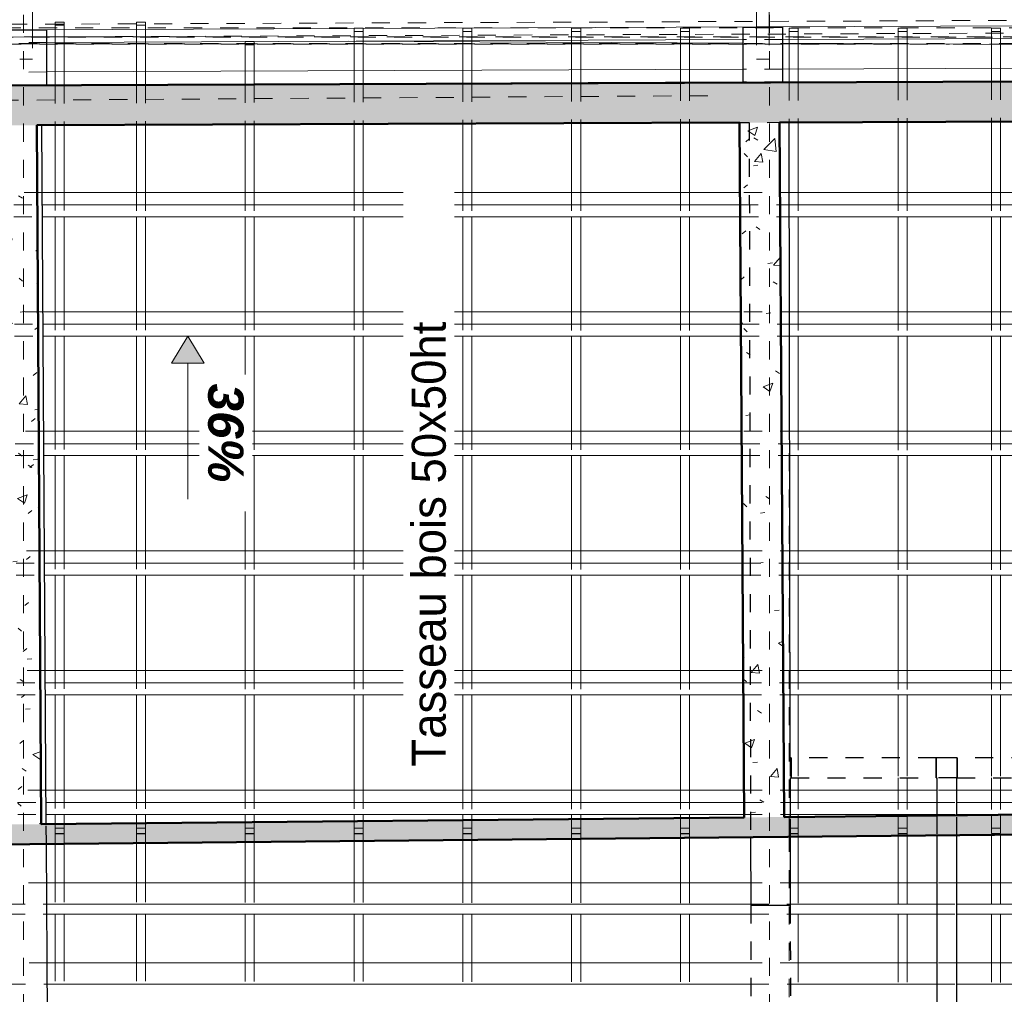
# Model space of a CAD drawing. Header units: metres. Extents: x -16.9 to 14.1, y -10.5 to 9.6.
# Tile 16 of 26: x -2.3 to 3.2, y 0.3 to 5.7. Entities that reach past the tile are written whole.
import ezdxf

# ---------------------------------------------------------------- set-up
doc = ezdxf.new("R2010")
doc.units = ezdxf.units.M
for name, pattern in [('Ligne de quadrillage', [0.022225, 0.0127, -0.003175, 0.003175, -0.003175]), ('Projeté', [0.003969, 0.002381, -0.001587]), ('Tiret', [0.00635, 0.003175, -0.003175])]:
    doc.linetypes.add(name, pattern=pattern)
for name, color, linetype, lineweight in [('A-ANNO-NOTE', 131, 'Continuous', 9), ('A-DETL-GENF', 92, 'Projeté', 18), ('A-DETL-MEDM', 33, 'Continuous', 35), ('A-ROOF', 132, 'Continuous', 18), ('A-WALL', 113, 'Continuous', 25), ('A-WALL-HDLN', 110, 'Tiret', 25), ('A-WALL-PATT', 111, 'Continuous', 50), ('G-ANNO-TEXT', 231, 'Continuous', 9), ('S-BEAM', 12, 'Continuous', 18), ('S-BEAM-HDLN', 1, 'Tiret', 18), ('S-GRID', 1, 'Continuous', 9)]:
    doc.layers.add(name, color=color, linetype=linetype, lineweight=lineweight)
doc.styles.add('Arial_B_I', font='arialbi.ttf', dxfattribs={"height": 0.195})
doc.styles.add('Bodoni MT_B_I_1', font='BOD_BI.TTF', dxfattribs={"height": 0.1875})
pattern_1 = [(50, (0, 0), (0.546555, -0.047815), [0.05715, -0.62865]), (355, (0, 0), (-0.105728, 0.573166), [0.04572, -0.50292]), (100.451, (0.04555, -0.004), (0.440828, 0.52535), [0.04857, -0.53427]), (46.184, (0, 0.1524), (0.813237, -0.12613), [0.08572, -0.94297]), (96.636, (0.0678, 0.1419), (0.71221, 0.742287), [0.07286, -0.80141]), (351.184, (0, 0.1524), (0.712217, 0.742274), [0.06858, -0.75438]), (21, (0.0762, 0.1143), (0.454846, -0.306795), [0.05715, -0.62865]), (326, (0.0762, 0.1143), (0.185405, 0.55256), [0.04572, -0.50292]), (71.451, (0.1141, 0.08873), (0.64025, 0.245763), [0.04857, -0.53427]), (37.5, (0, 0), (0.009261, 0.2536672), [0.02515, -0.47168, 0.02515, -0.48539, -0.50482]), (37.5, (0, 0), (0.009261, 0.2536672), [-1.007, 0.02515, -0.47968]), (7.5, (0, 0), (0.200456, 0.300546), [0.02515, -0.26594, 0.02515, -0.46025, -0.1924]), (7.5, (0, 0), (0.200456, 0.300546), [-0.77648, 0.02515, -0.16726]), (327.5, (-0.16993, 0), (0.4067682, -0.0171882), [0.02515, -0.16535, 0.02515, -0.56921, -0.78867]), (327.5, (-0.16993, 0), (0.4067682, -0.0171882), [-0.78486, 0.02515, -0.76352]), (317.5, (-0.24613, 0), (0.444383, 0.076279), [0.02515, -0.2225, 0.02515, -0.36957, -0.56007]), (317.5, (-0.24613, 0), (0.444383, 0.076279), [-0.64237, 0.02515, -0.53492])]

# ---------------------------------------------------------------- blocks, each defined once
blk = doc.blocks.new('Porte - 62 205-4691038-PH R_1 EXISTANT')
at = {"layer": 'A-DETL-GENF'}
for p, q in [((0.3418, 0.11), (-0.3582, 0.11)), ((-0.3582, -0.11), (0.3418, -0.11))]:
    blk.add_line(p, q, dxfattribs=at)
at = {"layer": 'A-DETL-MEDM'}
for p, q in [((-0.3582, 0.11), (-0.3582, -0.11)), ((0.3418, -0.11), (0.3418, 0.11))]:
    blk.add_line(p, q, dxfattribs=at)
blk = doc.blocks.new('Porte - 80 210-4691141-PH R_1 EXISTANT')
at = {"layer": 'A-DETL-GENF'}
for p, q in [((0.3918, 0.055), (-0.4082, 0.055)), ((-0.4082, -0.055), (0.3918, -0.055))]:
    blk.add_line(p, q, dxfattribs=at)
at = {"layer": 'A-DETL-MEDM'}
for p, q in [((-0.4082, 0.055), (-0.4082, -0.055)), ((0.3918, -0.055), (0.3918, 0.055))]:
    blk.add_line(p, q, dxfattribs=at)
blk = doc.blocks.new('Pente - Pente-5017317-PH R_1 EXISTANT')
at = {"layer": 'A-ANNO-NOTE'}
blk.add_hatch(color=256, dxfattribs=at).paths.add_polyline_path([(0.005, 0.0012), (0.007, 0), (0.005, -0.0012)])
for p, q in [((0.005, 0.0012), (0.005, -0.0012)), ((0.007, 0), (0.005, 0.0012)), ((-0.005, 0), (0.005, 0)), ((0.005, -0.0012), (0.007, 0))]:
    blk.add_line(p, q, dxfattribs=at)

msp = doc.modelspace()

# ---------------------------------------------------------------- hatches: boundary and pattern name
at = {"layer": 'A-WALL-PATT', "lineweight": 18}
h = msp.add_hatch(dxfattribs=at)
h.set_pattern_fill('FP_1', color=256, style=0, pattern_type=2)
h.set_pattern_definition(pattern_1)
h.paths.add_polyline_path([(-13.1539, 5.0769), (5.5773, 5.1482), (5.5765, 5.3682), (-13.1547, 5.2969)])
h = msp.add_hatch(dxfattribs=at)
h.set_pattern_fill('FP_1', color=256, style=0, pattern_type=2)
h.set_pattern_definition(pattern_1)
h.paths.add_polyline_path([(-2.4812, 1.2621), (-2.1512, 1.2653), (-2.1765, 5.1187), (-2.5065, 5.1175), (-2.4865, 2.0608)])
h = msp.add_hatch(dxfattribs=at)
h.set_pattern_fill('FP_1', color=256, style=0, pattern_type=2)
h.set_pattern_definition(pattern_1)
h.paths.add_polyline_path([(1.725, 1.3028), (1.945, 1.3049), (1.9199, 5.1343), (1.6999, 5.1335), (1.72, 2.0608)])
h = msp.add_hatch(dxfattribs=at)
h.set_pattern_fill('FP_1', color=256, style=0, pattern_type=2)
h.set_pattern_definition(pattern_1)
h.paths.add_polyline_path([(-7.9507, 1.0991), (5.8294, 1.2325), (5.8288, 1.3425), (-7.9515, 1.2091)])

# ---------------------------------------------------------------- linework, layer by layer
at = {"layer": 'A-ROOF'}
for p, q in [((-0.4568, 5.5825), (1.7175, 5.5721)), ((1.9375, 5.5711), (5.8602, 5.5522))]:
    msp.add_line(p, q, dxfattribs=at)
at = {"layer": 'A-WALL'}
for p, q in [((1.7175, 5.6601), (1.7175, 5.3542)), ((1.7175, 5.6601), (1.9375, 5.6601)), ((1.9375, 5.3551), (1.9375, 5.6601)), ((-2.3404, 5.6443), (-2.1204, 5.6443)), ((-2.1204, 5.3393), (-2.1204, 5.6443)), ((1.7175, 5.3542), (-2.1204, 5.3393)), ((5.861, 5.3703), (1.9375, 5.3551)), ((-2.1236, 1.2655), (-2.1488, 5.1188)), ((1.9792, 1.6304), (1.9725, 5.1345)), ((1.9838, 1.6304), (1.9792, 1.6304)), ((1.9838, 1.6304), (1.9838, 1.5204)), ((2.8988, 1.6304), (2.7838, 1.6304)), ((2.7838, 1.5204), (2.7838, 1.6304)), ((2.8988, 1.6304), (2.8988, 1.5204)), ((1.9798, 1.3053), (1.9794, 1.5204)), ((1.9794, 1.5204), (1.9838, 1.5204)), ((2.7838, 1.5204), (2.7868, 1.5204)), ((2.7868, 1.5204), (2.7868, 1.3131)), ((2.8968, 1.5204), (2.8988, 1.5204)), ((2.8968, 1.3142), (2.8968, 1.5204)), ((1.9807, 0.8182), (1.98, 1.1953)), ((2.7868, 1.2031), (2.7868, -0.0202)), ((2.8968, -0.0198), (2.8968, 1.2041)), ((-2.1149, -0.0568), (-2.1229, 1.1555)), ((1.76, 1.1931), (1.7607, 0.8177)), ((1.9807, 0.8182), (1.7607, 0.8177))]:
    msp.add_line(p, q, dxfattribs=at)
at = {"layer": 'A-WALL', "lineweight": 50}
for p, q in [((-13.1547, 5.2969), (5.5765, 5.3682)), ((1.6999, 5.1335), (-2.1765, 5.1187)), ((-2.1765, 5.1187), (-2.1512, 1.2653)), ((1.725, 1.3028), (1.6999, 5.1335)), ((5.5773, 5.1482), (1.9199, 5.1343)), ((1.9199, 5.1343), (1.945, 1.3049)), ((1.945, 1.3049), (5.8288, 1.3425)), ((-2.1512, 1.2653), (1.725, 1.3028)), ((5.8294, 1.2325), (-3.9847, 1.1375))]:
    msp.add_line(p, q, dxfattribs=at)
at = {"layer": 'A-WALL-HDLN'}
for p, q in [((1.7175, 5.3542), (1.9375, 5.3551)), ((-2.1488, 5.1192), (5.5773, 5.1492)), ((-2.1488, 5.1189), (-2.1488, 5.1192)), ((1.7525, 5.1343), (1.76, 1.1932)), ((1.9725, 5.1345), (1.9725, 5.1352)), ((1.9792, 1.6303), (1.9794, 1.5204)), ((2.7838, 1.6304), (1.9838, 1.6304)), ((3.6988, 1.6304), (2.8988, 1.6304)), ((1.9838, 1.5204), (2.7838, 1.5204)), ((2.8968, 1.5204), (2.7868, 1.5204)), ((2.8988, 1.5204), (3.6988, 1.5204)), ((1.98, 1.1953), (1.9798, 1.3052)), ((2.7868, 1.313), (2.7868, 1.2031)), ((2.8968, 1.2042), (2.8968, 1.3141)), ((-2.1229, 1.1556), (-2.1236, 1.2655)), ((1.7607, 0.8177), (1.762, 0.1177)), ((1.982, 0.1182), (1.9807, 0.8182))]:
    msp.add_line(p, q, dxfattribs=at)
at = {"layer": 'S-BEAM'}
for p, q in [((-2.2004, 7.1053), (-2.2004, 5.6443)), ((1.7925, 7.1053), (1.7925, 5.6601)), ((1.8625, 7.1053), (1.8625, 5.6601)), ((1.7925, 5.6613), (-2.2004, 5.6458)), ((5.8596, 5.6771), (1.8625, 5.6616)), ((5.8599, 5.6071), (1.9375, 5.5919)), ((1.7175, 5.591), (-2.1204, 5.5761)), ((-2.0757, 5.5763), (-2.0757, 5.4129)), ((-2.0257, 5.5765), (-2.0257, 5.4131)), ((-1.6271, 5.578), (-1.6271, 5.4147)), ((-1.5771, 5.5782), (-1.5771, 5.4149)), ((-1.0271, 5.5631), (-1.0271, 5.58)), ((-1.0271, 5.58), (-0.9771, 5.58)), ((-0.9771, 5.5631), (-1.0271, 5.5631)), ((-1.0271, 5.5631), (-1.0271, 5.417)), ((-0.9771, 5.58), (-0.9771, 5.5631)), ((-0.9771, 5.5631), (-0.9771, 5.4172)), ((-0.4268, 5.5824), (-0.4268, 5.4193)), ((-0.3768, 5.5822), (-0.3768, 5.4195)), ((0.1732, 5.5795), (0.1732, 5.4217)), ((0.2232, 5.5793), (0.2232, 5.4218)), ((0.7732, 5.5766), (0.7732, 5.424)), ((0.8232, 5.5764), (0.8232, 5.4242)), ((1.3732, 5.5738), (1.3732, 5.4263)), ((1.4232, 5.5735), (1.4232, 5.4265)), ((1.9732, 5.5709), (1.9732, 5.4286)), ((2.0232, 5.5706), (2.0232, 5.4288)), ((2.5736, 5.568), (2.5736, 5.431)), ((2.6236, 5.5678), (2.6236, 5.4312)), ((3.0885, 5.5655), (3.0885, 5.433)), ((3.1385, 5.5653), (3.1385, 5.4332)), ((5.8607, 5.4437), (1.9375, 5.4285)), ((1.7175, 5.4277), (-2.1204, 5.4127)), ((1.7175, 5.3577), (-2.1204, 5.3427)), ((-2.0757, 5.3429), (-2.0757, 5.3395)), ((-2.0257, 5.3431), (-2.0257, 5.3397)), ((-1.6271, 5.3447), (-1.6271, 5.3412)), ((-1.5771, 5.3449), (-1.5771, 5.3414)), ((-1.0271, 5.347), (-1.0271, 5.3436)), ((-0.9771, 5.3472), (-0.9771, 5.3437)), ((-0.4268, 5.3493), (-0.4268, 5.3459)), ((-0.3768, 5.3495), (-0.3768, 5.3461)), ((0.1732, 5.3517), (0.1732, 5.3482)), ((0.2232, 5.3518), (0.2232, 5.3484)), ((0.7732, 5.354), (0.7732, 5.3505)), ((0.8232, 5.3542), (0.8232, 5.3507)), ((1.3732, 5.3563), (1.3732, 5.3529)), ((1.4232, 5.3565), (1.4232, 5.3531)), ((5.8609, 5.3737), (1.9375, 5.3585)), ((1.9732, 5.3586), (1.9732, 5.3552)), ((2.0232, 5.3588), (2.0232, 5.3554)), ((2.5736, 5.361), (2.5736, 5.3575)), ((2.6236, 5.3612), (2.6236, 5.3577)), ((3.0885, 5.363), (3.0885, 5.3595)), ((3.1385, 5.3632), (3.1385, 5.3597)), ((-2.0757, 5.1191), (-2.0757, 4.7481)), ((-2.0257, 5.1193), (-2.0257, 4.7481)), ((-1.6271, 5.1208), (-1.6271, 4.748)), ((-1.5771, 5.121), (-1.5771, 4.748)), ((-1.0271, 5.1231), (-1.0271, 4.7479)), ((-0.9771, 5.1233), (-0.9771, 4.7478)), ((-0.4268, 5.1254), (-0.4268, 4.7477)), ((-0.3768, 5.1256), (-0.3768, 4.7477)), ((0.1732, 5.1277), (0.1732, 4.7476)), ((0.2232, 5.1278), (0.2232, 4.7475)), ((0.7732, 5.1299), (0.7732, 4.7474)), ((0.8232, 5.1301), (0.8232, 4.7474)), ((1.3732, 5.1322), (1.3732, 4.7473)), ((1.4232, 5.1324), (1.4232, 4.7473)), ((1.9732, 5.1345), (1.9732, 4.7632)), ((2.0232, 5.1347), (2.0232, 4.7471)), ((2.5736, 5.1368), (2.5736, 4.747)), ((2.6236, 5.137), (2.6236, 4.747)), ((3.0885, 5.1387), (3.0885, 4.7468)), ((3.1385, 5.1389), (3.1385, 4.7468)), ((-2.0757, 4.7485), (-2.1464, 4.7485)), ((-1.6271, 4.7485), (-2.0257, 4.7485)), ((-1.0271, 4.7485), (-1.5771, 4.7485)), ((-0.4268, 4.7485), (-0.9771, 4.7485)), ((0.1732, 4.7485), (-0.3768, 4.7485)), ((0.7732, 4.7485), (0.2232, 4.7485)), ((1.3732, 4.7485), (0.8232, 4.7485)), ((1.7024, 4.7485), (1.4232, 4.7485)), ((2.5736, 4.7485), (2.0232, 4.7485)), ((3.0885, 4.7485), (2.6236, 4.7485)), ((3.4025, 4.7485), (3.1385, 4.7485)), ((-2.146, 4.6801), (1.7028, 4.6801)), ((1.9733, 4.6801), (5.8136, 4.6801)), ((-2.1455, 4.6143), (1.7033, 4.6143)), ((-2.0757, 4.6143), (-2.0757, 4.0894)), ((-2.0257, 4.6143), (-2.0257, 4.0894)), ((-1.6271, 4.6143), (-1.6271, 4.0893)), ((-1.5771, 4.6143), (-1.5771, 4.0892)), ((-1.0271, 4.6143), (-1.0271, 4.089)), ((-0.9771, 4.6143), (-0.9771, 4.089)), ((-0.4268, 4.6143), (-0.4268, 4.0888)), ((-0.3768, 4.6143), (-0.3768, 4.0888)), ((0.1732, 4.6143), (0.1732, 4.0885)), ((0.2232, 4.6143), (0.2232, 4.0885)), ((0.7732, 4.6143), (0.7732, 4.0883)), ((0.8232, 4.6143), (0.8232, 4.0883)), ((1.3732, 4.6143), (1.3732, 4.088)), ((1.4232, 4.6143), (1.4232, 4.088)), ((1.9735, 4.6143), (5.8139, 4.6143)), ((2.0232, 4.6143), (2.0232, 4.0878)), ((2.5736, 4.6143), (2.5736, 4.0876)), ((2.6236, 4.6143), (2.6236, 4.0875)), ((3.0885, 4.6143), (3.0885, 4.0874)), ((3.1385, 4.6143), (3.1385, 4.0873)), ((-2.0757, 4.0901), (-2.1421, 4.0901)), ((-1.6271, 4.0901), (-2.0257, 4.0901)), ((-1.0271, 4.0901), (-1.5771, 4.0901)), ((-0.4268, 4.0901), (-0.9771, 4.0901)), ((0.1732, 4.0901), (-0.3768, 4.0901)), ((0.7732, 4.0901), (0.2232, 4.0901)), ((1.3732, 4.0901), (0.8232, 4.0901)), ((1.7067, 4.0901), (1.4232, 4.0901)), ((2.5736, 4.0901), (2.0232, 4.0901)), ((3.0885, 4.0901), (2.6236, 4.0901)), ((3.4025, 4.0901), (3.1385, 4.0901)), ((-2.1417, 4.0217), (1.7072, 4.0217)), ((1.9746, 4.0217), (5.8166, 4.0217)), ((-2.1412, 3.9559), (1.7076, 3.9559)), ((-2.0757, 3.9559), (-2.0757, 3.4305)), ((-2.0257, 3.9559), (-2.0257, 3.4304)), ((-1.6271, 3.9559), (-1.6271, 3.4302)), ((-1.5771, 3.9559), (-1.5771, 3.4302)), ((-1.0271, 3.9559), (-1.0271, 3.4299)), ((-0.9771, 3.9559), (-0.9771, 3.4299)), ((-0.4268, 3.9559), (-0.4268, 3.4296)), ((-0.3768, 3.9559), (-0.3768, 3.4296)), ((0.1732, 3.9559), (0.1732, 3.4293)), ((0.2232, 3.9559), (0.2232, 3.4293)), ((0.7732, 3.9559), (0.7732, 3.429)), ((0.8232, 3.9559), (0.8232, 3.429)), ((1.3732, 3.9559), (1.3732, 3.4287)), ((1.4232, 3.9559), (1.4232, 3.4287)), ((1.9747, 3.9559), (5.8169, 3.9559)), ((2.0232, 3.9559), (2.0232, 3.4283)), ((2.5736, 3.9559), (2.5736, 3.4281)), ((2.6236, 3.9559), (2.6236, 3.428)), ((3.0885, 3.9559), (3.0885, 3.4278)), ((3.1385, 3.9559), (3.1385, 3.4278)), ((-2.0757, 3.4317), (-2.1378, 3.4317)), ((-1.6271, 3.4317), (-2.0257, 3.4317)), ((-1.0271, 3.4317), (-1.5771, 3.4317)), ((-0.4268, 3.4317), (-0.9771, 3.4317)), ((0.1732, 3.4317), (-0.3768, 3.4317)), ((0.7732, 3.4317), (0.2232, 3.4317)), ((1.3732, 3.4317), (0.8232, 3.4317)), ((1.711, 3.4317), (1.4232, 3.4317)), ((2.5736, 3.4317), (2.0232, 3.4317)), ((3.0885, 3.4317), (2.6236, 3.4317)), ((3.4025, 3.4317), (3.1385, 3.4317)), ((-2.1373, 3.3633), (1.7115, 3.3633)), ((1.9759, 3.3633), (5.8196, 3.3633)), ((-2.1369, 3.2975), (1.7119, 3.2975)), ((-2.0757, 3.2975), (-2.0757, 2.7711)), ((-2.0257, 3.2975), (-2.0257, 2.771)), ((-1.6271, 3.2975), (-1.6271, 2.7708)), ((-1.5771, 3.2975), (-1.5771, 2.7707)), ((-1.0271, 3.2975), (-1.0271, 2.7704)), ((-0.9771, 3.2975), (-0.9771, 2.7704)), ((-0.4268, 3.2975), (-0.4268, 2.77)), ((-0.3768, 3.2975), (-0.3768, 2.77)), ((0.1732, 3.2975), (0.1732, 2.7696)), ((0.2232, 3.2975), (0.2232, 2.7696)), ((0.7732, 3.2975), (0.7732, 2.7692)), ((0.8232, 3.2975), (0.8232, 2.7692)), ((1.3732, 3.2975), (1.3732, 2.7689)), ((1.4232, 3.2975), (1.4232, 2.7688)), ((1.976, 3.2975), (5.8199, 3.2975)), ((2.0232, 3.2975), (2.0232, 2.7684)), ((2.5736, 3.2975), (2.5736, 2.7681)), ((2.6236, 3.2975), (2.6236, 2.7681)), ((3.0885, 3.2975), (3.0885, 2.7678)), ((3.1385, 3.2975), (3.1385, 2.7677)), ((-2.0757, 2.7727), (-2.1335, 2.7727)), ((-1.6271, 2.7727), (-2.0257, 2.7727)), ((-1.0271, 2.7727), (-1.5771, 2.7727)), ((-0.4268, 2.7727), (-0.9771, 2.7727)), ((0.1732, 2.7727), (-0.3768, 2.7727)), ((0.7732, 2.7727), (0.2232, 2.7727)), ((1.3732, 2.7727), (0.8232, 2.7727)), ((1.7153, 2.7727), (1.4232, 2.7727)), ((2.5736, 2.7727), (2.0232, 2.7727)), ((3.0885, 2.7727), (2.6236, 2.7727)), ((3.4025, 2.7727), (3.1385, 2.7727)), ((-2.133, 2.7043), (1.7158, 2.7043)), ((1.9771, 2.7043), (5.8226, 2.7043)), ((-2.1326, 2.6385), (1.7162, 2.6385)), ((-2.0757, 2.6385), (-2.0757, 2.1114)), ((-2.0257, 2.6385), (-2.0257, 2.1113)), ((-1.6271, 2.6385), (-1.6271, 2.111)), ((-1.5771, 2.6385), (-1.5771, 2.1109)), ((-1.0271, 2.6385), (-1.0271, 2.1105)), ((-0.9771, 2.6385), (-0.9771, 2.1104)), ((-0.4268, 2.6385), (-0.4268, 2.11)), ((-0.3768, 2.6385), (-0.3768, 2.1099)), ((0.1732, 2.6385), (0.1732, 2.1095)), ((0.2232, 2.6385), (0.2232, 2.1094)), ((0.7732, 2.6385), (0.7732, 2.109)), ((0.8232, 2.6385), (0.8232, 2.1089)), ((1.3732, 2.6385), (1.3732, 2.1085)), ((1.4232, 2.6385), (1.4232, 2.1084)), ((1.9772, 2.6385), (5.8229, 2.6385)), ((2.0232, 2.6385), (2.0232, 2.1079)), ((2.5736, 2.6385), (2.5736, 2.1074)), ((2.6236, 2.6385), (2.6236, 2.1074)), ((3.0885, 2.6385), (3.0885, 2.107)), ((3.1385, 2.6385), (3.1385, 2.107)), ((-2.0757, 2.1125), (-2.1291, 2.1125)), ((-1.6271, 2.1125), (-2.0257, 2.1125)), ((-1.0271, 2.1125), (-1.5771, 2.1125)), ((-0.4268, 2.1125), (-0.9771, 2.1125)), ((0.1732, 2.1125), (-0.3768, 2.1125)), ((0.7732, 2.1125), (0.2232, 2.1125)), ((1.3732, 2.1125), (0.8232, 2.1125)), ((1.7197, 2.1125), (1.4232, 2.1125)), ((2.5736, 2.1125), (2.0232, 2.1125)), ((3.0885, 2.1125), (2.6236, 2.1125)), ((3.4025, 2.1125), (3.1385, 2.1125)), ((-2.1287, 2.0441), (1.7201, 2.0441)), ((1.9784, 2.0441), (5.8256, 2.0441)), ((-2.1283, 1.9783), (1.7206, 1.9783)), ((-2.0757, 1.9783), (-2.0757, 1.4513)), ((-2.0257, 1.9783), (-2.0257, 1.4512)), ((-1.6271, 1.9783), (-1.6271, 1.4508)), ((-1.5771, 1.9783), (-1.5771, 1.4508)), ((-1.0271, 1.9783), (-1.0271, 1.4502)), ((-0.9771, 1.9783), (-0.9771, 1.4502)), ((-0.4268, 1.9783), (-0.4268, 1.4497)), ((-0.3768, 1.9783), (-0.3768, 1.4496)), ((0.1732, 1.9783), (0.1732, 1.4491)), ((0.2232, 1.9783), (0.2232, 1.449)), ((0.7732, 1.9783), (0.7732, 1.4485)), ((0.8232, 1.9783), (0.8232, 1.4484)), ((1.3732, 1.9783), (1.3732, 1.4479)), ((1.4232, 1.9783), (1.4232, 1.4479)), ((1.9785, 1.9783), (5.8259, 1.9783)), ((2.0232, 1.9783), (2.0232, 1.6304)), ((2.5736, 1.9783), (2.5736, 1.6304)), ((2.6236, 1.9783), (2.6236, 1.6304)), ((3.0885, 1.9783), (3.0885, 1.6304)), ((3.1385, 1.9783), (3.1385, 1.6304)), ((2.0232, 1.5204), (2.0232, 1.4473)), ((2.5736, 1.5204), (2.5736, 1.4467)), ((2.6236, 1.5204), (2.6236, 1.4467)), ((3.0885, 1.5204), (3.0885, 1.4462)), ((3.1385, 1.5204), (3.1385, 1.4462)), ((-2.0757, 1.4535), (-2.1248, 1.4535)), ((-1.6271, 1.4535), (-2.0257, 1.4535)), ((-1.0271, 1.4535), (-1.5771, 1.4535)), ((-0.4268, 1.4535), (-0.9771, 1.4535)), ((0.1732, 1.4535), (-0.3768, 1.4535)), ((0.7732, 1.4535), (0.2232, 1.4535)), ((1.3732, 1.4535), (0.8232, 1.4535)), ((1.724, 1.4535), (1.4232, 1.4535)), ((2.5736, 1.4535), (2.0232, 1.4535)), ((2.7868, 1.4535), (2.6236, 1.4535)), ((3.0885, 1.4535), (2.8968, 1.4535)), ((3.4025, 1.4535), (3.1385, 1.4535)), ((-2.1244, 1.3851), (1.7244, 1.3851)), ((1.9796, 1.3851), (2.7868, 1.3851)), ((2.8968, 1.3851), (5.8287, 1.3851)), ((-2.1239, 1.3193), (1.7249, 1.3193)), ((-2.0757, 1.3193), (-2.0757, 1.266)), ((-2.0257, 1.3193), (-2.0257, 1.2665)), ((-1.6271, 1.3193), (-1.6271, 1.2703)), ((-1.5771, 1.3193), (-1.5771, 1.2708)), ((-1.0271, 1.3193), (-1.0271, 1.2761)), ((-0.9771, 1.3193), (-0.9771, 1.2766)), ((-0.4268, 1.3193), (-0.4268, 1.282)), ((-0.3768, 1.3193), (-0.3768, 1.2824)), ((0.1732, 1.3193), (0.1732, 1.2878)), ((0.2232, 1.3193), (0.2232, 1.2883)), ((0.7732, 1.3193), (0.7732, 1.2936)), ((0.8232, 1.3193), (0.8232, 1.2941)), ((1.3732, 1.3193), (1.3732, 1.2994)), ((1.4232, 1.3193), (1.4232, 1.2999)), ((1.9798, 1.3193), (2.7868, 1.3193)), ((2.0232, 1.3193), (2.0232, 1.3057)), ((2.5736, 1.3193), (2.5736, 1.311)), ((2.6236, 1.3193), (2.6236, 1.3115)), ((2.8968, 1.3193), (3.4267, 1.3193)), ((3.0885, 1.3193), (3.0885, 1.316)), ((3.1385, 1.3193), (3.1385, 1.3165)), ((2.0232, 1.1957), (2.0232, 0.9291)), ((2.5736, 1.201), (2.5736, 0.9282)), ((2.6236, 1.2015), (2.6236, 0.9281)), ((3.0885, 1.206), (3.0885, 0.9273)), ((3.1385, 1.2065), (3.1385, 0.9272)), ((-2.0757, 1.156), (-2.0757, 0.9359)), ((-2.0257, 1.1565), (-2.0257, 0.9358)), ((-1.6271, 1.1603), (-1.6271, 0.9352)), ((-1.5771, 1.1608), (-1.5771, 0.9351)), ((-1.0271, 1.1661), (-1.0271, 0.9342)), ((-0.9771, 1.1666), (-0.9771, 0.9341)), ((-0.4268, 1.172), (-0.4268, 0.9332)), ((-0.3768, 1.1724), (-0.3768, 0.9331)), ((0.1732, 1.1778), (0.1732, 0.9322)), ((0.2232, 1.1783), (0.2232, 0.9321)), ((0.7732, 1.1836), (0.7732, 0.9312)), ((0.8232, 1.1841), (0.8232, 0.9311)), ((1.3732, 1.1894), (1.3732, 0.9302)), ((1.4232, 1.1899), (1.4232, 0.9301)), ((-2.0757, 0.9425), (-2.1215, 0.9425)), ((-1.6271, 0.9425), (-2.0257, 0.9425)), ((-1.0271, 0.9425), (-1.5771, 0.9425)), ((-0.4268, 0.9425), (-0.9771, 0.9425)), ((0.1732, 0.9425), (-0.3768, 0.9425)), ((0.7732, 0.9425), (0.2232, 0.9425)), ((1.3732, 0.9425), (0.8232, 0.9425)), ((1.7605, 0.9425), (1.4232, 0.9425)), ((2.5736, 0.9425), (2.0232, 0.9425)), ((2.7868, 0.9425), (2.6236, 0.9425)), ((3.0885, 0.9425), (2.8968, 0.9425)), ((3.4025, 0.9425), (3.1385, 0.9425)), ((-2.1207, 0.8249), (1.7607, 0.8249)), ((1.9807, 0.8249), (2.7868, 0.8249)), ((2.8968, 0.8249), (5.8312, 0.8249)), ((-2.1203, 0.7683), (1.7608, 0.7683)), ((-2.0757, 0.7676), (-2.0757, 0.4999)), ((-2.0257, 0.7676), (-2.0257, 0.4998)), ((-1.6271, 0.7676), (-1.6271, 0.4993)), ((-1.5771, 0.7676), (-1.5771, 0.4993)), ((-1.0271, 0.7676), (-1.0271, 0.4986)), ((-0.9771, 0.7676), (-0.9771, 0.4985)), ((-0.4268, 0.7676), (-0.4268, 0.4978)), ((-0.3768, 0.7676), (-0.3768, 0.4978)), ((0.1732, 0.7676), (0.1732, 0.4971)), ((0.2232, 0.7676), (0.2232, 0.497)), ((0.7732, 0.7676), (0.7732, 0.4963)), ((0.8232, 0.7676), (0.8232, 0.4963)), ((1.3732, 0.7676), (1.3732, 0.4956)), ((1.4232, 0.7676), (1.4232, 0.4955)), ((1.9808, 0.7683), (2.7868, 0.7683)), ((2.0232, 0.7676), (2.0232, 0.4947)), ((2.5736, 0.7676), (2.5736, 0.4941)), ((2.6236, 0.7676), (2.6236, 0.494)), ((2.8968, 0.7683), (5.8315, 0.7683)), ((3.0885, 0.7676), (3.0885, 0.4934)), ((3.1385, 0.7676), (3.1385, 0.4933)), ((-2.0757, 0.5015), (-2.1186, 0.5015)), ((-1.6271, 0.5015), (-2.0257, 0.5015)), ((-1.0271, 0.5015), (-1.5771, 0.5015)), ((-0.4268, 0.5015), (-0.9771, 0.5015)), ((0.1732, 0.5015), (-0.3768, 0.5015)), ((0.7732, 0.5015), (0.2232, 0.5015)), ((1.3732, 0.5015), (0.8232, 0.5015)), ((1.7613, 0.5015), (1.4232, 0.5015)), ((2.5736, 0.5015), (2.0232, 0.5015)), ((2.7868, 0.5015), (2.6236, 0.5015)), ((3.0885, 0.5015), (2.8968, 0.5015)), ((3.4025, 0.5015), (3.1385, 0.5015)), ((-2.1178, 0.3839), (1.7615, 0.3839)), ((1.9815, 0.3839), (2.7868, 0.3839)), ((2.8968, 0.3839), (5.8332, 0.3839))]:
    msp.add_line(p, q, dxfattribs=at)
at = {"layer": 'S-BEAM-HDLN'}
for p, q in [((-9.329, 5.6482), (4.2502, 5.701)), ((-7.1644, 5.6566), (0.5607, 5.6566)), ((-2.0757, 5.6706), (-2.0757, 5.6876)), ((-2.0757, 5.6876), (-2.0257, 5.6876)), ((-2.0257, 5.6706), (-2.0757, 5.6706)), ((-2.0757, 5.6706), (-2.0757, 5.5763)), ((-2.0257, 5.6876), (-2.0257, 5.6706)), ((-2.0257, 5.6706), (-2.0257, 5.5765)), ((-1.6271, 5.6707), (-1.6271, 5.6877)), ((-1.6271, 5.6877), (-1.5771, 5.6877)), ((-1.5771, 5.6707), (-1.6271, 5.6707)), ((-1.6271, 5.6707), (-1.6271, 5.5781)), ((-1.5771, 5.6877), (-1.5771, 5.6707)), ((-1.5771, 5.6707), (-1.5771, 5.5783)), ((-0.4268, 5.6365), (-0.4268, 5.6535)), ((-0.4268, 5.6535), (-0.3768, 5.6535)), ((-0.3768, 5.6535), (-0.3768, 5.6365)), ((0.1732, 5.6365), (0.1732, 5.6535)), ((0.1732, 5.6535), (0.2232, 5.6535)), ((0.2232, 5.6535), (0.2232, 5.6365)), ((0.5862, 5.6566), (6.2303, 5.6566)), ((0.7732, 5.6365), (0.7732, 5.6535)), ((0.7732, 5.6535), (0.8232, 5.6535)), ((0.8232, 5.6535), (0.8232, 5.6365)), ((1.3732, 5.6365), (1.3732, 5.6535)), ((1.3732, 5.6535), (1.4232, 5.6535)), ((1.4232, 5.6535), (1.4232, 5.6365)), ((1.7925, 5.66), (1.7925, 5.4834)), ((1.8625, 5.6616), (1.7926, 5.6613)), ((1.8625, 5.66), (1.8625, 5.4834)), ((1.9732, 5.6365), (1.9732, 5.6535)), ((1.9732, 5.6535), (2.0232, 5.6535)), ((2.0232, 5.6535), (2.0232, 5.6365)), ((2.5736, 5.6365), (2.5736, 5.6535)), ((2.5736, 5.6535), (2.6236, 5.6535)), ((2.6236, 5.6535), (2.6236, 5.6365)), ((3.0885, 5.6365), (3.0885, 5.6535)), ((3.0885, 5.6535), (3.1385, 5.6535)), ((3.1385, 5.6535), (3.1385, 5.6365)), ((-8.9447, 5.5797), (6.2098, 5.6386)), ((5.2944, 5.605), (-2.4306, 5.605)), ((5.4536, 5.6056), (-2.2715, 5.6056)), ((-2.2005, 5.6458), (-2.2704, 5.6455)), ((-2.2004, 5.6443), (-2.2004, 5.4834)), ((-0.3768, 5.6365), (-0.4268, 5.6365)), ((-0.4268, 5.6365), (-0.4268, 5.5824)), ((-0.3768, 5.6365), (-0.3768, 5.5822)), ((0.2232, 5.6365), (0.1732, 5.6365)), ((0.1732, 5.6365), (0.1732, 5.5796)), ((0.2232, 5.6365), (0.2232, 5.5793)), ((0.8232, 5.6365), (0.7732, 5.6365)), ((0.7732, 5.6365), (0.7732, 5.5767)), ((0.8232, 5.6365), (0.8232, 5.5764)), ((1.4232, 5.6365), (1.3732, 5.6365)), ((1.3732, 5.6365), (1.3732, 5.5738)), ((1.4232, 5.6365), (1.4232, 5.5736)), ((2.0232, 5.6365), (1.9732, 5.6365)), ((1.9732, 5.6365), (1.9732, 5.5709)), ((2.0232, 5.6365), (2.0232, 5.5707)), ((2.6236, 5.6365), (2.5736, 5.6365)), ((2.5736, 5.6365), (2.5736, 5.5681)), ((2.6236, 5.6365), (2.6236, 5.5678)), ((3.1385, 5.6365), (3.0885, 5.6365)), ((3.0885, 5.6365), (3.0885, 5.5656)), ((3.1385, 5.6365), (3.1385, 5.5653)), ((-4.5617, 5.5666), (2.8575, 5.5666)), ((2.4404, 5.5686), (-4.0467, 5.5686)), ((2.2255, 5.5696), (-3.7814, 5.5696)), ((-2.1205, 5.5761), (-2.3404, 5.5753)), ((1.9375, 5.5919), (1.7176, 5.591)), ((6.2303, 5.5696), (2.2462, 5.5696)), ((6.2303, 5.5686), (2.4611, 5.5686)), ((2.8782, 5.5666), (6.2303, 5.5666)), ((-2.2704, 5.4834), (-2.2004, 5.4834)), ((1.7925, 5.4834), (1.8625, 5.4834)), ((2.5736, 5.4309), (2.5736, 5.361)), ((2.6236, 5.4311), (2.6236, 5.3612)), ((3.0885, 5.4329), (3.0885, 5.363)), ((3.1385, 5.4331), (3.1385, 5.3632)), ((-2.1205, 5.4127), (-2.3404, 5.4119)), ((-2.0757, 5.4129), (-2.0757, 5.343)), ((-2.0257, 5.4131), (-2.0257, 5.3432)), ((-1.6271, 5.4146), (-1.6271, 5.3447)), ((-1.5771, 5.4148), (-1.5771, 5.3449)), ((-1.0271, 5.4169), (-1.0271, 5.347)), ((-0.9771, 5.4171), (-0.9771, 5.3472)), ((-0.4268, 5.4193), (-0.4268, 5.3494)), ((-0.3768, 5.4195), (-0.3768, 5.3496)), ((0.1732, 5.4216), (0.1732, 5.3517)), ((0.2232, 5.4218), (0.2232, 5.3519)), ((0.7732, 5.4239), (0.7732, 5.354)), ((0.8232, 5.4241), (0.8232, 5.3542)), ((1.3732, 5.4263), (1.3732, 5.3564)), ((1.4232, 5.4265), (1.4232, 5.3566)), ((1.9375, 5.4285), (1.7176, 5.4277)), ((1.9732, 5.4286), (1.9732, 5.3587)), ((2.0232, 5.4288), (2.0232, 5.3589)), ((-2.1205, 5.3427), (-2.3404, 5.3419)), ((-2.0757, 5.3394), (-2.0757, 5.1191)), ((-2.0257, 5.3396), (-2.0257, 5.1193)), ((-1.6271, 5.3412), (-1.6271, 5.1208)), ((-1.5771, 5.3414), (-1.5771, 5.121)), ((-1.0271, 5.3435), (-1.0271, 5.1231)), ((-0.9771, 5.3437), (-0.9771, 5.1233)), ((-0.4268, 5.3458), (-0.4268, 5.1254)), ((-0.3768, 5.346), (-0.3768, 5.1256)), ((0.1732, 5.3482), (0.1732, 5.1277)), ((0.2232, 5.3484), (0.2232, 5.1279)), ((0.7732, 5.3505), (0.7732, 5.13)), ((0.8232, 5.3507), (0.8232, 5.1302)), ((1.3732, 5.3528), (1.3732, 5.1323)), ((1.4232, 5.353), (1.4232, 5.1325)), ((1.9375, 5.3585), (1.7176, 5.3577)), ((1.9732, 5.3552), (1.9732, 5.1345)), ((2.0232, 5.3554), (2.0232, 5.1347)), ((2.5736, 5.3575), (2.5736, 5.1368)), ((2.6236, 5.3577), (2.6236, 5.137)), ((3.0885, 5.3595), (3.0885, 5.1388)), ((3.1385, 5.3597), (3.1385, 5.139)), ((-2.1465, 4.7485), (-2.504, 4.7485)), ((-2.0258, 4.7485), (-2.0757, 4.7485)), ((-2.0757, 4.7481), (-2.0757, 4.6144)), ((-2.0257, 4.7481), (-2.0257, 4.6144)), ((-1.5772, 4.7485), (-1.6271, 4.7485)), ((-1.6271, 4.748), (-1.6271, 4.6144)), ((-1.5771, 4.7479), (-1.5771, 4.6144)), ((-0.9772, 4.7485), (-1.0271, 4.7485)), ((-1.0271, 4.7478), (-1.0271, 4.6144)), ((-0.9771, 4.7478), (-0.9771, 4.6144)), ((-0.4268, 4.7477), (-0.4268, 4.6144)), ((-0.3768, 4.7485), (-0.4267, 4.7485)), ((-0.3768, 4.7476), (-0.3768, 4.6144)), ((0.1732, 4.7475), (0.1732, 4.6144)), ((0.2232, 4.7485), (0.1733, 4.7485)), ((0.2232, 4.7475), (0.2232, 4.6144)), ((0.7732, 4.7474), (0.7732, 4.6144)), ((0.8232, 4.7485), (0.7733, 4.7485)), ((0.8232, 4.7474), (0.8232, 4.6144)), ((1.3732, 4.7472), (1.3732, 4.6144)), ((1.4232, 4.7485), (1.3733, 4.7485)), ((1.4232, 4.7472), (1.4232, 4.6144)), ((2.0232, 4.7485), (1.7024, 4.7485)), ((2.0232, 4.7471), (2.0232, 4.6144)), ((2.6235, 4.7485), (2.5736, 4.7485)), ((2.5736, 4.7469), (2.5736, 4.6144)), ((2.6236, 4.7469), (2.6236, 4.6144)), ((3.0885, 4.7468), (3.0885, 4.6144)), ((3.1385, 4.7485), (3.0886, 4.7485)), ((3.1385, 4.7468), (3.1385, 4.6144)), ((-2.5036, 4.6801), (-2.146, 4.6801)), ((1.7029, 4.6801), (1.9733, 4.6801)), ((1.9732, 4.7111), (1.9732, 1.212)), ((-2.5032, 4.6143), (-2.1456, 4.6143)), ((1.7033, 4.6143), (1.9734, 4.6143)), ((-2.1421, 4.0901), (-2.4997, 4.0901)), ((-2.0258, 4.0901), (-2.0757, 4.0901)), ((-2.0757, 4.0894), (-2.0757, 3.9559)), ((-2.0257, 4.0894), (-2.0257, 3.9559)), ((-1.5772, 4.0901), (-1.6271, 4.0901)), ((-1.6271, 4.0892), (-1.6271, 3.9559)), ((-1.5771, 4.0892), (-1.5771, 3.9559)), ((-0.9772, 4.0901), (-1.0271, 4.0901)), ((-1.0271, 4.089), (-1.0271, 3.9559)), ((-0.9771, 4.0889), (-0.9771, 3.9559)), ((-0.4268, 4.0887), (-0.4268, 3.9559)), ((-0.3768, 4.0901), (-0.4267, 4.0901)), ((-0.3768, 4.0887), (-0.3768, 3.9559)), ((0.1732, 4.0885), (0.1732, 3.9559)), ((0.2232, 4.0901), (0.1733, 4.0901)), ((0.2232, 4.0885), (0.2232, 3.9559)), ((0.7732, 4.0882), (0.7732, 3.9559)), ((0.8232, 4.0901), (0.7733, 4.0901)), ((0.8232, 4.0882), (0.8232, 3.9559)), ((1.3732, 4.088), (1.3732, 3.9559)), ((1.4232, 4.0901), (1.3733, 4.0901)), ((1.4232, 4.088), (1.4232, 3.9559)), ((2.0232, 4.0901), (1.7068, 4.0901)), ((2.0232, 4.0877), (2.0232, 3.9559)), ((2.6235, 4.0901), (2.5736, 4.0901)), ((2.5736, 4.0875), (2.5736, 3.9559)), ((2.6236, 4.0875), (2.6236, 3.9559)), ((3.0885, 4.0873), (3.0885, 3.9559)), ((3.1385, 4.0901), (3.0886, 4.0901)), ((3.1385, 4.0873), (3.1385, 3.9559)), ((-2.4993, 4.0217), (-2.1417, 4.0217)), ((1.7072, 4.0217), (1.9746, 4.0217)), ((-2.4988, 3.9559), (-2.1413, 3.9559)), ((1.7076, 3.9559), (1.9747, 3.9559)), ((-2.1378, 3.4317), (-2.4954, 3.4317)), ((-2.0258, 3.4317), (-2.0757, 3.4317)), ((-2.0757, 3.4304), (-2.0757, 3.2976)), ((-2.0257, 3.4304), (-2.0257, 3.2976)), ((-1.5772, 3.4317), (-1.6271, 3.4317)), ((-1.6271, 3.4302), (-1.6271, 3.2976)), ((-1.5771, 3.4302), (-1.5771, 3.2976)), ((-0.9772, 3.4317), (-1.0271, 3.4317)), ((-1.0271, 3.4299), (-1.0271, 3.2976)), ((-0.9771, 3.4299), (-0.9771, 3.2976)), ((-0.4268, 3.4296), (-0.4268, 3.2976)), ((-0.3768, 3.4317), (-0.4267, 3.4317)), ((-0.3768, 3.4295), (-0.3768, 3.2976)), ((0.1732, 3.4293), (0.1732, 3.2976)), ((0.2232, 3.4317), (0.1733, 3.4317)), ((0.2232, 3.4292), (0.2232, 3.2976)), ((0.7732, 3.4289), (0.7732, 3.2976)), ((0.8232, 3.4317), (0.7733, 3.4317)), ((0.8232, 3.4289), (0.8232, 3.2976)), ((1.3732, 3.4286), (1.3732, 3.2976)), ((1.4232, 3.4317), (1.3733, 3.4317)), ((1.4232, 3.4286), (1.4232, 3.2976)), ((2.0232, 3.4317), (1.7111, 3.4317)), ((2.0232, 3.4283), (2.0232, 3.2976)), ((2.6235, 3.4317), (2.5736, 3.4317)), ((2.5736, 3.428), (2.5736, 3.2976)), ((2.6236, 3.428), (2.6236, 3.2976)), ((3.0885, 3.4277), (3.0885, 3.2976)), ((3.1385, 3.4317), (3.0886, 3.4317)), ((3.1385, 3.4277), (3.1385, 3.2976)), ((-2.4949, 3.3633), (-2.1374, 3.3633)), ((1.7115, 3.3633), (1.9758, 3.3633)), ((-2.4945, 3.2975), (-2.137, 3.2975)), ((1.712, 3.2975), (1.9759, 3.2975)), ((-2.1335, 2.7727), (-2.4911, 2.7727)), ((-2.0258, 2.7727), (-2.0757, 2.7727)), ((-2.0757, 2.771), (-2.0757, 2.6386)), ((-2.0257, 2.771), (-2.0257, 2.6386)), ((-1.5772, 2.7727), (-1.6271, 2.7727)), ((-1.6271, 2.7707), (-1.6271, 2.6386)), ((-1.5771, 2.7707), (-1.5771, 2.6386)), ((-0.9772, 2.7727), (-1.0271, 2.7727)), ((-1.0271, 2.7703), (-1.0271, 2.6386)), ((-0.9771, 2.7703), (-0.9771, 2.6386)), ((-0.4268, 2.77), (-0.4268, 2.6386)), ((-0.3768, 2.7727), (-0.4267, 2.7727)), ((-0.3768, 2.7699), (-0.3768, 2.6386)), ((0.1732, 2.7696), (0.1732, 2.6386)), ((0.2232, 2.7727), (0.1733, 2.7727)), ((0.2232, 2.7695), (0.2232, 2.6386)), ((0.8232, 2.7727), (0.7733, 2.7727)), ((1.4232, 2.7727), (1.3733, 2.7727)), ((2.0232, 2.7727), (1.7154, 2.7727)), ((2.6235, 2.7727), (2.5736, 2.7727)), ((3.1385, 2.7727), (3.0886, 2.7727)), ((0.7732, 2.7692), (0.7732, 2.6386)), ((0.8232, 2.7692), (0.8232, 2.6386)), ((1.3732, 2.7688), (1.3732, 2.6386)), ((1.4232, 2.7688), (1.4232, 2.6386)), ((2.0232, 2.7684), (2.0232, 2.6386)), ((2.5736, 2.768), (2.5736, 2.6386)), ((2.6236, 2.768), (2.6236, 2.6386)), ((3.0885, 2.7677), (3.0885, 2.6386)), ((3.1385, 2.7677), (3.1385, 2.6386)), ((-2.4906, 2.7043), (-2.1331, 2.7043)), ((1.7158, 2.7043), (1.9771, 2.7043)), ((-2.4902, 2.6385), (-2.1326, 2.6385)), ((1.7163, 2.6385), (1.9772, 2.6385)), ((-2.1292, 2.1125), (-2.4867, 2.1125)), ((-2.0258, 2.1125), (-2.0757, 2.1125)), ((-2.0757, 2.1113), (-2.0757, 1.9783)), ((-2.0257, 2.1113), (-2.0257, 1.9783)), ((-1.5772, 2.1125), (-1.6271, 2.1125)), ((-1.6271, 2.1109), (-1.6271, 1.9783)), ((-1.5771, 2.1109), (-1.5771, 1.9783)), ((-0.9772, 2.1125), (-1.0271, 2.1125)), ((-1.0271, 2.1104), (-1.0271, 1.9783)), ((-0.9771, 2.1104), (-0.9771, 1.9783)), ((-0.4268, 2.1099), (-0.4268, 1.9783)), ((-0.3768, 2.1125), (-0.4267, 2.1125)), ((-0.3768, 2.1099), (-0.3768, 1.9783)), ((0.1732, 2.1094), (0.1732, 1.9783)), ((0.2232, 2.1125), (0.1733, 2.1125)), ((0.2232, 2.1094), (0.2232, 1.9783)), ((0.7732, 2.1089), (0.7732, 1.9783)), ((0.8232, 2.1125), (0.7733, 2.1125)), ((0.8232, 2.1089), (0.8232, 1.9783)), ((1.3732, 2.1084), (1.3732, 1.9783)), ((1.4232, 2.1125), (1.3733, 2.1125)), ((1.4232, 2.1084), (1.4232, 1.9783)), ((2.0232, 2.1125), (1.7197, 2.1125)), ((2.0232, 2.1079), (2.0232, 1.9783)), ((2.6235, 2.1125), (2.5736, 2.1125)), ((2.5736, 2.1074), (2.5736, 1.9783)), ((2.6236, 2.1074), (2.6236, 1.9783)), ((3.0885, 2.107), (3.0885, 1.9783)), ((3.1385, 2.1125), (3.0886, 2.1125)), ((3.1385, 2.1069), (3.1385, 1.9783)), ((-2.4863, 2.0441), (-2.1287, 2.0441)), ((1.7202, 2.0441), (1.9783, 2.0441)), ((-2.4859, 1.9783), (-2.1283, 1.9783)), ((1.7206, 1.9783), (1.9784, 1.9783)), ((2.0232, 1.6303), (2.0232, 1.5204)), ((2.5736, 1.6303), (2.5736, 1.5204)), ((2.6236, 1.6303), (2.6236, 1.5204)), ((3.0885, 1.6303), (3.0885, 1.5204)), ((3.1385, 1.6303), (3.1385, 1.5204)), ((-2.1249, 1.4535), (-2.4824, 1.4535)), ((-2.0258, 1.4535), (-2.0757, 1.4535)), ((-2.0757, 1.4512), (-2.0757, 1.3194)), ((-2.0257, 1.4512), (-2.0257, 1.3194)), ((-1.5772, 1.4535), (-1.6271, 1.4535)), ((-1.6271, 1.4508), (-1.6271, 1.3194)), ((-1.5771, 1.4507), (-1.5771, 1.3194)), ((-0.9772, 1.4535), (-1.0271, 1.4535)), ((-1.0271, 1.4502), (-1.0271, 1.3194)), ((-0.9771, 1.4502), (-0.9771, 1.3194)), ((-0.4268, 1.4496), (-0.4268, 1.3194)), ((-0.3768, 1.4535), (-0.4267, 1.4535)), ((-0.3768, 1.4496), (-0.3768, 1.3194)), ((0.1732, 1.449), (0.1732, 1.3194)), ((0.2232, 1.4535), (0.1733, 1.4535)), ((0.2232, 1.449), (0.2232, 1.3194)), ((0.7732, 1.4484), (0.7732, 1.3194)), ((0.8232, 1.4535), (0.7733, 1.4535)), ((0.8232, 1.4484), (0.8232, 1.3194)), ((1.3732, 1.4479), (1.3732, 1.3194)), ((1.4232, 1.4535), (1.3733, 1.4535)), ((1.4232, 1.4478), (1.4232, 1.3194)), ((2.0232, 1.4535), (1.724, 1.4535)), ((2.0232, 1.4472), (2.0232, 1.3194)), ((2.6235, 1.4535), (2.5736, 1.4535)), ((2.5736, 1.4467), (2.5736, 1.3194)), ((2.6236, 1.4466), (2.6236, 1.3194)), ((2.8968, 1.4535), (2.7869, 1.4535)), ((3.0885, 1.4462), (3.0885, 1.3194)), ((3.1385, 1.4535), (3.0886, 1.4535)), ((3.1385, 1.4461), (3.1385, 1.3194)), ((-2.482, 1.3851), (-2.1244, 1.3851)), ((1.7245, 1.3851), (1.9796, 1.3851)), ((2.7869, 1.3851), (2.8968, 1.3851)), ((-2.4815, 1.3193), (-2.124, 1.3193)), ((1.7249, 1.3193), (1.9797, 1.3193)), ((2.0232, 1.3056), (2.0232, 1.212)), ((2.5736, 1.311), (2.5736, 1.212)), ((2.6236, 1.3115), (2.6236, 1.212)), ((2.7869, 1.3193), (2.8968, 1.3193)), ((3.0885, 1.316), (3.0885, 1.212)), ((3.1385, 1.3164), (3.1385, 1.212)), ((-2.0757, 1.2659), (-2.0757, 1.212)), ((-2.0257, 1.2664), (-2.0257, 1.212)), ((-1.6271, 1.2703), (-1.6271, 1.212)), ((-1.5771, 1.2708), (-1.5771, 1.212)), ((-1.0271, 1.2761), (-1.0271, 1.212)), ((-0.9771, 1.2766), (-0.9771, 1.212)), ((-0.4268, 1.2819), (-0.4268, 1.212)), ((-0.3768, 1.2824), (-0.3768, 1.212)), ((0.1732, 1.2877), (0.1732, 1.212)), ((0.2232, 1.2882), (0.2232, 1.212)), ((0.7732, 1.2935), (0.7732, 1.212)), ((0.8232, 1.294), (0.8232, 1.212)), ((1.3732, 1.2993), (1.3732, 1.212)), ((1.4232, 1.2998), (1.4232, 1.212)), ((-2.0757, 1.2436), (-2.0257, 1.2436)), ((-2.0257, 1.2139), (-2.0757, 1.2139)), ((-2.0757, 1.212), (-2.0257, 1.212)), ((-2.0757, 1.212), (-2.0757, 1.156)), ((-2.0257, 1.212), (-2.0257, 1.1565)), ((-1.6271, 1.2436), (-1.5771, 1.2436)), ((-1.5771, 1.2139), (-1.6271, 1.2139)), ((-1.6271, 1.212), (-1.5771, 1.212)), ((-1.6271, 1.212), (-1.6271, 1.1604)), ((-1.5771, 1.212), (-1.5771, 1.1609)), ((-1.0271, 1.2436), (-0.9771, 1.2436)), ((-0.9771, 1.2139), (-1.0271, 1.2139)), ((-1.0271, 1.212), (-0.9771, 1.212)), ((-1.0271, 1.212), (-1.0271, 1.1662)), ((-0.9771, 1.212), (-0.9771, 1.1667)), ((-0.4268, 1.2436), (-0.3768, 1.2436)), ((-0.3768, 1.2139), (-0.4268, 1.2139)), ((-0.4268, 1.212), (-0.3768, 1.212)), ((-0.4268, 1.212), (-0.4268, 1.172)), ((-0.3768, 1.212), (-0.3768, 1.1725)), ((0.1732, 1.2436), (0.2232, 1.2436)), ((0.2232, 1.2139), (0.1732, 1.2139)), ((0.1732, 1.212), (0.2232, 1.212)), ((0.1732, 1.212), (0.1732, 1.1778)), ((0.2232, 1.212), (0.2232, 1.1783)), ((0.7732, 1.2436), (0.8232, 1.2436)), ((0.8232, 1.2139), (0.7732, 1.2139)), ((0.7732, 1.212), (0.8232, 1.212)), ((0.7732, 1.212), (0.7732, 1.1836)), ((0.8232, 1.212), (0.8232, 1.1841)), ((1.3732, 1.2436), (1.4232, 1.2436)), ((1.4232, 1.2139), (1.3732, 1.2139)), ((1.3732, 1.212), (1.4232, 1.212)), ((1.3732, 1.212), (1.3732, 1.1894)), ((1.4232, 1.212), (1.4232, 1.1899)), ((1.9732, 1.2436), (2.0232, 1.2436)), ((2.0232, 1.2139), (1.9732, 1.2139)), ((1.9732, 1.212), (2.0232, 1.212)), ((1.9732, 1.212), (1.9732, -0.2607)), ((2.0232, 1.212), (2.0232, 1.1957)), ((2.5736, 1.2436), (2.6236, 1.2436)), ((2.6236, 1.2139), (2.5736, 1.2139)), ((2.5736, 1.212), (2.6236, 1.212)), ((2.5736, 1.212), (2.5736, 1.2011)), ((2.6236, 1.212), (2.6236, 1.2015)), ((3.0885, 1.2436), (3.1385, 1.2436)), ((3.1385, 1.2139), (3.0885, 1.2139)), ((3.0885, 1.212), (3.1385, 1.212)), ((3.0885, 1.212), (3.0885, 1.206)), ((3.1385, 1.212), (3.1385, 1.2065)), ((-2.1215, 0.9425), (-2.3414, 0.9425)), ((-2.0258, 0.9425), (-2.0757, 0.9425)), ((-2.0757, 0.9359), (-2.0757, 0.7677)), ((-2.0257, 0.9358), (-2.0257, 0.7677)), ((-1.5772, 0.9425), (-1.6271, 0.9425)), ((-1.6271, 0.9351), (-1.6271, 0.7677)), ((-1.5771, 0.9351), (-1.5771, 0.7677)), ((-0.9772, 0.9425), (-1.0271, 0.9425)), ((-1.0271, 0.9341), (-1.0271, 0.7677)), ((-0.9771, 0.9341), (-0.9771, 0.7677)), ((-0.4268, 0.9331), (-0.4268, 0.7677)), ((-0.3768, 0.9425), (-0.4267, 0.9425)), ((-0.3768, 0.9331), (-0.3768, 0.7677)), ((0.1732, 0.9321), (0.1732, 0.7677)), ((0.2232, 0.9425), (0.1733, 0.9425)), ((0.2232, 0.9321), (0.2232, 0.7677)), ((0.7732, 0.9311), (0.7732, 0.7677)), ((0.8232, 0.9425), (0.7733, 0.9425)), ((0.8232, 0.9311), (0.8232, 0.7677)), ((1.3732, 0.9301), (1.3732, 0.7677)), ((1.4232, 0.9425), (1.3733, 0.9425)), ((1.4232, 0.9301), (1.4232, 0.7677)), ((2.0232, 0.9425), (1.7605, 0.9425)), ((2.0232, 0.9291), (2.0232, 0.7677)), ((2.6235, 0.9425), (2.5736, 0.9425)), ((2.5736, 0.9281), (2.5736, 0.7677)), ((2.6236, 0.9281), (2.6236, 0.7677)), ((2.8968, 0.9425), (2.7869, 0.9425)), ((3.0885, 0.9273), (3.0885, 0.7677)), ((3.1385, 0.9425), (3.0886, 0.9425)), ((3.1385, 0.9272), (3.1385, 0.7677)), ((-2.3406, 0.8249), (-2.1207, 0.8249)), ((1.7607, 0.8249), (1.9806, 0.8249)), ((2.7869, 0.8249), (2.8968, 0.8249)), ((-2.3403, 0.7683), (-2.1204, 0.7683)), ((1.7609, 0.7683), (1.9808, 0.7683)), ((2.7869, 0.7683), (2.8968, 0.7683)), ((-2.1186, 0.5015), (-2.3385, 0.5015)), ((-2.0258, 0.5015), (-2.0757, 0.5015)), ((-2.0757, 0.4999), (-2.0757, 0.3273)), ((-2.0257, 0.4998), (-2.0257, 0.3273)), ((-1.5772, 0.5015), (-1.6271, 0.5015)), ((-1.6271, 0.4993), (-1.6271, 0.3273)), ((-1.5771, 0.4992), (-1.5771, 0.3273)), ((-0.9772, 0.5015), (-1.0271, 0.5015)), ((-1.0271, 0.4985), (-1.0271, 0.3273)), ((-0.9771, 0.4985), (-0.9771, 0.3273)), ((-0.4268, 0.4978), (-0.4268, 0.3273)), ((-0.3768, 0.5015), (-0.4267, 0.5015)), ((-0.3768, 0.4977), (-0.3768, 0.3273)), ((0.1732, 0.497), (0.1732, 0.3273)), ((0.2232, 0.5015), (0.1733, 0.5015)), ((0.2232, 0.497), (0.2232, 0.3273)), ((0.7732, 0.4963), (0.7732, 0.3273)), ((0.8232, 0.5015), (0.7733, 0.5015)), ((0.8232, 0.4962), (0.8232, 0.3273)), ((1.3732, 0.4955), (1.3732, 0.3273)), ((1.4232, 0.5015), (1.3733, 0.5015)), ((1.4232, 0.4955), (1.4232, 0.3273)), ((2.0232, 0.5015), (1.7614, 0.5015)), ((2.0232, 0.4947), (2.0232, 0.3273)), ((2.6235, 0.5015), (2.5736, 0.5015)), ((2.5736, 0.494), (2.5736, 0.3273)), ((2.6236, 0.494), (2.6236, 0.3273)), ((2.8968, 0.5015), (2.7869, 0.5015)), ((3.0885, 0.4934), (3.0885, 0.3273)), ((3.1385, 0.5015), (3.0886, 0.5015)), ((3.1385, 0.4933), (3.1385, 0.3273)), ((-2.3378, 0.3839), (-2.1178, 0.3839)), ((1.7616, 0.3839), (1.9815, 0.3839)), ((2.7869, 0.3839), (2.8968, 0.3839))]:
    msp.add_line(p, q, dxfattribs=at)
at = {"layer": 'S-GRID', "linetype": 'Ligne de quadrillage'}
for p, q in [((-2.2499, -9.5717), (-2.2499, 8.3345)), ((1.8651, -9.5717), (1.8651, 8.3345)), ((1.5236, 5.282), (-16.0995, 5.1665))]:
    msp.add_line(p, q, dxfattribs=at)

# ---------------------------------------------------------------- block references
at = {"layer": 'A-ANNO-NOTE', "xscale": 75, "yscale": 75, "zscale": 75, "rotation": 89.99999999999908}
msp.add_blockref('Pente - Pente-5017317-PH R_1 EXISTANT', (-1.3432, 3.4317), dxfattribs=at)
at = {"layer": 'A-DETL-MEDM'}
for name, p, rotation in [('Porte - 80 210-4691141-PH R_1 EXISTANT', (2.3756, 1.5754), 180), ('Porte - 80 210-4691141-PH R_1 EXISTANT', (3.2906, 1.5754), 180), ('Porte - 62 205-4691038-PH R_1 EXISTANT', (1.8714, 0.4598), 270.1091884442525)]:
    msp.add_blockref(name, p, dxfattribs=dict(at, rotation=rotation))

# ---------------------------------------------------------------- next in the draw order: texts
at = {"layer": 'A-ANNO-NOTE', "insert": (-1.036, 3.6947), "char_height": 0.195, "width": 0.65538, "attachment_point": 1, "rotation": 270, "style": 'Arial_B_I', "bg_fill": 3, "box_fill_scale": 1.25, "bg_fill_color": 256, "bg_fill_true_color": 13158600, "bg_fill_transparency": 0}
msp.add_mtext('36%', dxfattribs=at)
at = {"layer": 'G-ANNO-TEXT', "color": 190, "lineweight": 25, "insert": (-0.1083, 1.5829), "char_height": 0.1875, "width": 3.3731, "attachment_point": 1, "rotation": 90, "style": 'Bodoni MT_B_I_1', "bg_fill": 3, "box_fill_scale": 1.25, "bg_fill_color": 256, "bg_fill_true_color": 13158600, "bg_fill_transparency": 0}
msp.add_mtext('Tasseau bois 50x50ht', dxfattribs=at)

doc.saveas('drawing.dxf')
